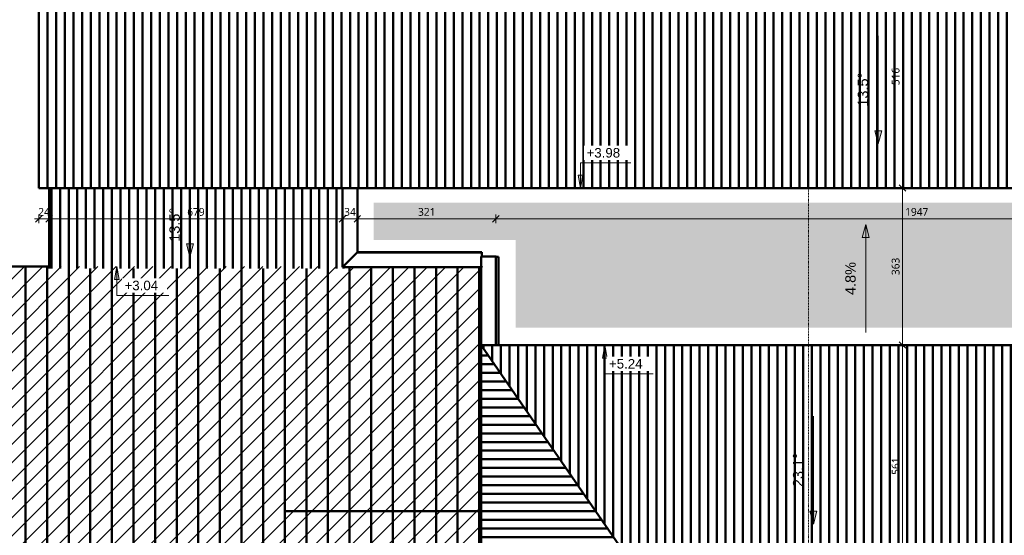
# Model space of a CAD drawing. Header units: millimetres. Extents: x -44271 to 51900, y -56710 to 25730.
# Tile 54 of 61: x -12133 to 10651, y -6359 to 5576. Entities that reach past the tile are written whole.
import ezdxf

# ---------------------------------------------------------------- set-up
doc = ezdxf.new("R2010")
doc.units = ezdxf.units.MM
doc.linetypes.add('Tiret point', pattern=[6.25, 2.5, -1.875, 0, -1.875])
for name, color, linetype, lineweight in [('A-ANNO-DIMS', 211, 'Continuous', 9), ('A-ANNO-DIMS-100', 211, 'Continuous', 9), ('A-DETL-GENF', 92, 'Continuous', 9), ('A-DETL-MBND', 5, 'Continuous', 50), ('G-ANNO-DIMS', 111, 'Continuous', 9), ('G-ANNO-SYMB', 111, 'Continuous', 9)]:
    doc.layers.add(name, color=color, linetype=linetype, lineweight=lineweight)
doc.styles.add('Arial', font='arial.ttf', dxfattribs={"height": 240})
doc.styles.add('Arial_1', font='arial.ttf', dxfattribs={"height": 220})
doc.styles.add('Trebuchet MS', font='trebuc.ttf', dxfattribs={"height": 180})
doc.dimstyles.new('Cotes100e_Intérieur', dxfattribs={"dimscale": 304.8, "dimtxt": 185.571163, "dimasz": 0.492126, "dimexe": 0.328084, "dimexo": 0.0625, "dimgap": 0.065617, "dimtad": 1, "dimdec": 0, "dimlfac": 0.1, "dimzin": 0, "dimdsep": 46, "dimtxsty": 'Trebuchet MS', "dimblk1": 'OBLIQUE', "dimblk2": 'OBLIQUE', "dimsah": 1, "dimcen": 0.09, "dimdle": 0.328084, "dimazin": 0, "dimtfac": 1, "dimtdec": 4, "dimtix": 1, "dimtmove": 0, "dimatfit": 3, "dimfxl": 0.328084, "dimfxlon": 1, "dimtvp": 1, "dimtolj": 1, "dimtzin": 0, "dimarcsym": 2})

# ---------------------------------------------------------------- blocks, each defined once
blk = doc.blocks.new('DIMBLOCK16-02_Toit')
at = {"layer": 'A-ANNO-DIMS-100'}
for p, q in [((8296, -1955), (8196, -1955)), ((8296, -1955), (8221, -1880)), ((8296, -1855), (8296, -7669)), ((8296, -1955), (8371, -2030)), ((8296, -1955), (8396, -1955)), ((8296, -7569), (8221, -7494)), ((8296, -7569), (8196, -7569)), ((8296, -7569), (8371, -7644)), ((8296, -7569), (8396, -7569))]:
    blk.add_line(p, q, dxfattribs=at)
at = {"layer": 'A-ANNO-DIMS-100', "color": 0, "insert": (8046, -4960), "char_height": 180, "width": 475.57, "attachment_point": 1, "rotation": 90, "line_spacing_factor": 1.048425, "style": 'Trebuchet MS'}
blk.add_mtext('561', dxfattribs=at)
blk = doc.blocks.new('_Oblique')
at = {"color": 0, "linetype": 'ByBlock', "lineweight": -2}
blk.add_line((-0.5, -0.5), (0.5, 0.5), dxfattribs=at)
blk = doc.blocks.new('DIMBLOCK24-02_Toit')
at = {"layer": 'A-ANNO-DIMS-100'}
for p, q in [((-11792, 967), (-11452, 967)), ((-11692, 967), (-11767, 892)), ((-11692, 967), (-11692, 1067)), ((-11692, 967), (-11617, 1042)), ((-11692, 967), (-11692, 867)), ((-11452, 967), (-11527, 892)), ((-11452, 967), (-11452, 1067)), ((-11452, 967), (-11377, 1042)), ((-11452, 967), (-11452, 867))]:
    blk.add_line(p, q, dxfattribs=at)
at = {"layer": 'A-ANNO-DIMS-100', "color": 0, "insert": (-11704, 1217), "char_height": 180, "width": 317.04, "attachment_point": 1, "line_spacing_factor": 1.048425, "style": 'Trebuchet MS'}
blk.add_mtext('24', dxfattribs=at)
blk = doc.blocks.new('DIMBLOCK25-02_Toit')
at = {"layer": 'A-ANNO-DIMS-100'}
for p, q in [((-11452, 967), (-11527, 892)), ((-11452, 967), (-11452, 1067)), ((-11452, 967), (-11377, 1042)), ((-11452, 967), (-4664, 967)), ((-11452, 967), (-11452, 867)), ((-4664, 967), (-4739, 892)), ((-4664, 967), (-4664, 1067)), ((-4664, 967), (-4589, 1042)), ((-4664, 967), (-4664, 867))]:
    blk.add_line(p, q, dxfattribs=at)
at = {"layer": 'A-ANNO-DIMS-100', "color": 0, "insert": (-8256, 1217), "char_height": 180, "width": 475.57, "attachment_point": 1, "line_spacing_factor": 1.048425, "style": 'Trebuchet MS'}
blk.add_mtext('679', dxfattribs=at)
blk = doc.blocks.new('DIMBLOCK26-02_Toit')
at = {"layer": 'A-ANNO-DIMS-100'}
for p, q in [((-4664, 967), (-4739, 892)), ((-4664, 967), (-4664, 1067)), ((-4664, 967), (-4589, 1042)), ((-4664, 967), (-4320, 967)), ((-4664, 967), (-4664, 867)), ((-4320, 967), (-4395, 892)), ((-4320, 967), (-4320, 1067)), ((-4320, 967), (-4245, 1042)), ((-4320, 967), (-4320, 867))]:
    blk.add_line(p, q, dxfattribs=at)
at = {"layer": 'A-ANNO-DIMS-100', "color": 0, "insert": (-4624, 1217), "char_height": 180, "width": 317.04, "attachment_point": 1, "line_spacing_factor": 1.048425, "style": 'Trebuchet MS'}
blk.add_mtext('34', dxfattribs=at)
blk = doc.blocks.new('DIMBLOCK27-02_Toit')
at = {"layer": 'A-ANNO-DIMS-100'}
for p, q in [((-4320, 967), (-4395, 892)), ((-4320, 967), (-4320, 1067)), ((-4320, 967), (-4245, 1042)), ((-4320, 967), (-1114, 967)), ((-4320, 967), (-4320, 867)), ((-1114, 967), (-1189, 892)), ((-1114, 967), (-1114, 1067)), ((-1114, 967), (-1039, 1042)), ((-1114, 967), (-1114, 867))]:
    blk.add_line(p, q, dxfattribs=at)
at = {"layer": 'A-ANNO-DIMS-100', "color": 0, "insert": (-2915, 1217), "char_height": 180, "width": 475.57, "attachment_point": 1, "line_spacing_factor": 1.048425, "style": 'Trebuchet MS'}
blk.add_mtext('321', dxfattribs=at)
blk = doc.blocks.new('DIMBLOCK28-02_Toit')
at = {"layer": 'A-ANNO-DIMS-100'}
for p, q in [((-1114, 967), (-1189, 892)), ((-1114, 967), (-1114, 1067)), ((-1114, 967), (-1039, 1042)), ((-1114, 967), (18355, 967)), ((-1114, 967), (-1114, 867)), ((18355, 967), (18280, 892)), ((18355, 967), (18355, 1067)), ((18355, 967), (18430, 1042)), ((18355, 967), (18355, 867))]:
    blk.add_line(p, q, dxfattribs=at)
at = {"layer": 'A-ANNO-DIMS-100', "color": 0, "insert": (8356, 1217), "char_height": 180, "width": 634.09, "attachment_point": 1, "line_spacing_factor": 1.048425, "style": 'Trebuchet MS'}
blk.add_mtext('1947', dxfattribs=at)
blk = doc.blocks.new('DIMBLOCK31-02_Toit')
at = {"layer": 'A-ANNO-DIMS-100'}
for p, q in [((8296, 6836), (8196, 6836)), ((8296, 6836), (8221, 6911)), ((8296, 6936), (8296, 1679)), ((8296, 6836), (8371, 6761)), ((8296, 6836), (8396, 6836)), ((8296, 1679), (8196, 1679)), ((8296, 1679), (8221, 1754)), ((8296, 1679), (8371, 1604)), ((8296, 1679), (8396, 1679))]:
    blk.add_line(p, q, dxfattribs=at)
at = {"layer": 'A-ANNO-DIMS-100', "color": 0, "insert": (8046, 4060), "char_height": 180, "width": 475.57, "attachment_point": 1, "rotation": 90, "line_spacing_factor": 1.048425, "style": 'Trebuchet MS'}
blk.add_mtext('516', dxfattribs=at)
blk = doc.blocks.new('DIMBLOCK32-02_Toit')
at = {"layer": 'A-ANNO-DIMS-100'}
for p, q in [((8296, 1679), (8196, 1679)), ((8296, 1679), (8221, 1754)), ((8296, 1679), (8296, -2055)), ((8296, 1679), (8371, 1604)), ((8296, 1679), (8396, 1679)), ((8296, -1955), (8196, -1955)), ((8296, -1955), (8221, -1880)), ((8296, -1955), (8371, -2030)), ((8296, -1955), (8396, -1955))]:
    blk.add_line(p, q, dxfattribs=at)
at = {"layer": 'A-ANNO-DIMS-100', "color": 0, "insert": (8046, -336), "char_height": 180, "width": 475.57, "attachment_point": 1, "rotation": 90, "line_spacing_factor": 1.048425, "style": 'Trebuchet MS'}
blk.add_mtext('363', dxfattribs=at)

msp = doc.modelspace()

# ---------------------------------------------------------------- hatches: boundary and pattern name
at = {"layer": 'A-DETL-GENF'}
h = msp.add_hatch(dxfattribs=at)
h.set_pattern_fill('FP_635', color=253, style=0, pattern_type=2)
h.set_pattern_definition([(50, (0, 0), (728.737, -63.756), [76.2, -838.2]), (355, (0, 0), (-140.972, 764.228), [60.96, -670.56]), (100.451, (60.7, -5.3), (587.77, 700.467), [64.76, -712.36]), (46.184, (0, 203.2), (1084.316, -168.17), [114.3, -1257.3]), (96.636, (90.4, 189.2), (949.61, 989.71), [97.14, -1068.54]), (351.184, (0, 203.2), (949.62, 989.7), [91.44, -1005.84]), (21, (101.6, 152.4), (606.458, -409.06), [76.2, -838.2]), (326, (101.6, 152.4), (247.208, 736.753), [60.96, -670.56]), (71.451, (152.14, 118.3), (853.668, 327.685), [64.76, -712.36]), (37.5, (0, 0), (12.3547, 338.2201), [33.528, -628.904, 33.528, -647.192, -673.1]), (37.5, (0, 0), (12.3547, 338.2201), [-1343.152, 33.528, -639.572]), (7.5, (0, 0), (267.279, 400.722), [33.528, -354.584, 33.528, -613.664, -256.54]), (7.5, (0, 0), (267.279, 400.722), [-1035.304, 33.528, -223.012]), (327.5, (-226.57, 0), (542.3633, -22.9153), [33.528, -220.472, 33.528, -758.952, -1051.56]), (327.5, (-226.57, 0), (542.3633, -22.9153), [-1046.48, 33.528, -1018.032]), (317.5, (-328.17, 0), (592.517, 101.707), [33.528, -296.672, 33.528, -492.76, -746.76]), (317.5, (-328.17, 0), (592.517, 101.707), [-856.488, 33.528, -713.232])])
h.paths.add_polyline_path([(-730.2, -24048.7), (12744.7, -24048.7), (12744.7, -21288.6), (-730.2, -21288.6), (-730.2, -23218.4)])
h.paths.add_polyline_path([(17338.1, -7855.4), (17956.7, -7855.4), (17956.7, 1344), (-3939, 1344), (-3939, 476.9), (-654.7, 476.9), (-654.7, -1555.1), (13862.7, -1555.1), (13862.7, -7855.4), (15835.5, -7855.4)])
h = msp.add_hatch(dxfattribs=at)
h.set_pattern_fill('FP_636', color=1, style=0, pattern_type=2)
h.set_pattern_definition([(45, (0, 0), (-212.132, 212.132), [])])
h.paths.add_polyline_path([(42520.1, -18305), (42520.1, -8417.9), (13484.7, -8417.9), (13484.7, -16810.3), (35379.8, -16810.3), (35379.8, -18305), (39878.2, -18305)])
h.paths.add_polyline_path([(-5202, -12689.3), (-1457.7, -12689.3), (-1457.7, -140.2), (-31427.5, -140.2), (-31427.5, -7843.1), (-28699.8, -7843.1), (-28683.4, -10661.2), (-19083.4, -10661.2), (-19083.4, -12689.3), (-8207.3, -12689.3)])
at = {"layer": 'A-DETL-MBND'}
h = msp.add_hatch(dxfattribs=at)
h.set_pattern_fill('FP_516', color=256, style=0, pattern_type=2)
h.set_pattern_definition([(90, (17510.17, 12773.64), (-200, 1e-14), [])])
h.paths.add_polyline_path([(22152.2, 1679.5), (22152.2, 6835.9), (-11692, 6835.9), (-11692, 1679.5), (21966.7, 1679.5)])
h.paths.add_polyline_path([(20166.7, 2147.8), (20166.7, 3253.9), (21966.7, 3253.9), (21966.7, 2147.8), (21846.2, 2147.8)])
h.paths.add_polyline_path([(12830.1, 2147.8), (12766.7, 2147.8), (12766.7, 3253.9), (14566.7, 3253.9), (14566.7, 2147.8)])
h.paths.add_polyline_path([(16594.5, 2147.8), (16466.7, 2147.8), (16466.7, 3253.9), (18266.7, 3253.9), (18266.7, 2147.8), (17338.1, 2147.8)])
h.paths.add_polyline_path([(16416.7, 2147.8), (14616.7, 2147.8), (14616.7, 3253.9), (16416.7, 3253.9), (16416.7, 2544)])
h.paths.add_polyline_path([(12716.7, 2147.8), (10916.7, 2147.8), (10916.7, 3253.9), (12716.7, 3253.9), (12716.7, 2544)])
h.paths.add_polyline_path([(18316.7, 2147.8), (18316.7, 3253.9), (20116.7, 3253.9), (20116.7, 2147.8), (18840.8, 2147.8)])
h.paths.add_polyline_path([(21966.7, 3297.8), (20166.7, 3297.8), (20166.7, 4403.9), (21966.7, 4403.9), (21966.7, 4394.6)])
h.paths.add_polyline_path([(20116.7, 3297.8), (18316.7, 3297.8), (18316.7, 4403.9), (20116.7, 4403.9), (20116.7, 4394.6)])
h.paths.add_polyline_path([(16466.7, 3297.8), (16466.7, 4403.9), (18266.7, 4403.9), (18266.7, 3297.8)])
h.paths.add_polyline_path([(16416.7, 3297.8), (14616.7, 3297.8), (14616.7, 4403.9), (16416.7, 4403.9), (16416.7, 4394.6)])
h.paths.add_polyline_path([(14566.7, 3297.8), (12766.7, 3297.8), (12766.7, 4403.9), (14566.7, 4403.9), (14566.7, 4394.6)])
h.paths.add_polyline_path([(12716.7, 3297.8), (10916.7, 3297.8), (10916.7, 4403.9), (12716.7, 4403.9), (12716.7, 4394.6)])
h.paths.add_polyline_path([(16466.7, 4447.8), (16466.7, 5553.9), (18266.7, 5553.9), (18266.7, 4447.8)])
h.paths.add_polyline_path([(21846.2, 4447.8), (20166.7, 4447.8), (20166.7, 5553.9), (21966.7, 5553.9), (21966.7, 4447.8)])
h.paths.add_polyline_path([(15835.5, 4447.8), (14616.7, 4447.8), (14616.7, 5553.9), (16416.7, 5553.9), (16416.7, 4447.8)])
h.paths.add_polyline_path([(12766.7, 4447.8), (12766.7, 5553.9), (14566.7, 5553.9), (14566.7, 4447.8), (12830.1, 4447.8)])
h.paths.add_polyline_path([(18316.7, 4447.8), (18316.7, 5553.9), (20116.7, 5553.9), (20116.7, 4447.8), (18840.8, 4447.8)])
h.paths.add_polyline_path([(12716.7, 4447.8), (10916.7, 4447.8), (10916.7, 5553.9), (12716.7, 5553.9), (12716.7, 5120.2)])
h.paths.add_polyline_path([(14616.7, 5597.8), (14616.7, 6703.9), (16416.7, 6703.9), (16416.7, 5597.8), (15835.5, 5597.8)])
h.paths.add_polyline_path([(21846.2, 5597.8), (20166.7, 5597.8), (20166.7, 6703.9), (21966.7, 6703.9), (21966.7, 5597.8)])
h.paths.add_polyline_path([(12766.7, 5597.8), (12766.7, 6703.9), (14566.7, 6703.9), (14566.7, 5597.8)])
h.paths.add_polyline_path([(16466.7, 5597.8), (16466.7, 6703.9), (18266.7, 6703.9), (18266.7, 5597.8)])
h.paths.add_polyline_path([(18840.8, 5597.8), (18316.7, 5597.8), (18316.7, 6703.9), (20116.7, 6703.9), (20116.7, 5597.8)])
h.paths.add_polyline_path([(10916.7, 5597.8), (10916.7, 6703.9), (12716.7, 6703.9), (12716.7, 5597.8)])
h = msp.add_hatch(dxfattribs=at)
h.set_pattern_fill('FP_633', color=256, style=0, pattern_type=2)
h.set_pattern_definition([(90, (0, -45.6), (-200, 1e-14), [])])
h.paths.add_polyline_path([(-11452, -184.8), (-4642, -184.8), (-4642, -156.1), (-4664, -156.1), (-4664, 1679.5), (-11452, 1679.5)])
h = msp.add_hatch(dxfattribs=at)
h.set_pattern_fill('FP_7', color=256, style=0, pattern_type=2)
h.set_pattern_definition([(270, (0, 747.4), (500, 3e-14), [])])
h.paths.add_polyline_path([(-6000, -7843.1), (-6000, -5799), (-1457.7, -5799), (-1457.7, -156.1), (-4642, -156.1), (-4642, -184.8), (-11452, -184.8), (-11452, -140.2), (-31427.5, -140.2), (-31427.5, -7843.1), (-21500, -7843.1), (-21500, -5799), (-16300, -5799), (-16300, -7843.1), (-8207.3, -7843.1)])
h = msp.add_hatch(dxfattribs=at)
h.set_pattern_fill('FP_3', color=256, style=0, pattern_type=2)
h.set_pattern_definition([(180, (643.21, 0), (-2e-14, -200), [])])
h.paths.add_polyline_path([(-1457.7, -20888.6), (2413, -15273.4), (2413, -7568.8), (-1457.7, -1955.1), (-1457.7, -20642.2)])
h = msp.add_hatch(dxfattribs=at)
h.set_pattern_fill('FP_4', color=256, style=0, pattern_type=2)
h.set_pattern_definition([(90, (0, -1147.96), (-200, 1e-14), [])])
h.paths.add_polyline_path([(10313.6, -7568.8), (13484.7, -1955.1), (-1457.7, -1955.1), (2413, -7568.8), (9824.8, -7568.8)])
h = msp.add_hatch(dxfattribs=at)
h.set_pattern_fill('FP_8', color=256, style=0, pattern_type=2)
h.set_pattern_definition([(90, (0, -1787.16), (-500, 3e-14), [])])
h.paths.add_polyline_path([(-1457.7, -10661.2), (-1457.7, -7643.1), (-1624.1, -7643.1), (-1624, -7582.5), (-1457.7, -7582.5), (-1457.7, -5799), (-6000, -5799), (-6000, -7843.1), (-16300, -7843.1), (-16300, -5799), (-21500, -5799), (-21500, -7843.1), (-28699.8, -7843.1), (-28683.4, -10661.2), (-18683.4, -10661.2), (-18683.4, -10650.2), (-11411.5, -10650.2), (-11411.5, -10661.2), (-2196.6, -10661.2)])
at = {"layer": 'G-ANNO-DIMS'}
for points in [[(7732.7, 2705.7), (7813.1, 3005.7), (7652.4, 3005.7)], [(843.9, 1679.5), (896.8, 1979.5), (791, 1979.5)], [(7444.3, 834), (7363.9, 534), (7524.7, 534)], [(-8194.9, 88.4), (-8114.5, 388.4), (-8275.3, 388.4)], [(-9888.1, -140.2), (-9941, -440.2), (-9835.2, -440.2)], [(1407.9, -1955.1), (1355, -2255.1), (1460.8, -2255.1)], [(6232.5, -6100.8), (6312.9, -5800.8), (6152.1, -5800.8)]]:
    msp.add_hatch(color=256, dxfattribs=at).paths.add_polyline_path(points)

# ---------------------------------------------------------------- linework, layer by layer
at = {"layer": 'A-DETL-MBND'}
for p, q in [((-11692, 1679.5), (-11692, 12022.5)), ((22152.2, 1679.5), (-11692, 1679.5)), ((-11452, -184.8), (-11452, 1679.5)), ((-4664, 1679.5), (-4664, -156.1)), ((-4320, 1679.5), (-4320, 187.9)), ((-4313.5, 1679.5), (-4313.5, 194.4)), ((-4313.5, 194.4), (-4664, -156.1)), ((-4320, 187.9), (-1435.7, 187.9)), ((-4313.5, 194.4), (-1435.7, 194.4)), ((-1457.7, -24350.2), (-1457.7, 91.9)), ((-1457.7, 91.9), (-1107.2, 91.9)), ((-1435.7, 194.4), (-1435.7, 91.9)), ((-1113.7, 91.9), (-1113.7, -1955.1)), ((-1054.7, 85.9), (-1113.7, 85.9)), ((-1107.2, 91.9), (-1107.2, 85.9)), ((-1054.7, 85.9), (-1054.7, -1955.1)), ((-31573.6, -140.2), (-11452, -140.2)), ((-4664, -156.1), (-1435.7, -156.1)), ((-4642, -156.1), (-4642, -184.8)), ((-1435.7, -134.1), (-1435.7, -156.1)), ((2413, -7568.8), (-1457.7, -1955.1)), ((-1457.7, -1955.1), (13484.7, -1955.1)), ((-6000, -7843.1), (-6000, -5799)), ((-6000, -5799), (-1457.7, -5799)), ((-1457.7, -5799), (-6000, -5799))]:
    msp.add_line(p, q, dxfattribs=at)
at = {"layer": 'G-ANNO-DIMS'}
for p, q in [((7732.7, 5205.7), (7732.7, 2705.7)), ((7813.1, 3005.7), (7652.4, 3005.7)), ((7652.4, 3005.7), (7732.7, 2705.7)), ((7732.7, 2705.7), (7813.1, 3005.7)), ((843.9, 2259.1), (2005.8, 2259.1)), ((843.9, 1679.5), (843.9, 2259.1)), ((896.8, 1979.5), (791, 1979.5)), ((791, 1979.5), (843.9, 1679.5)), ((843.9, 1679.5), (896.8, 1979.5)), ((-8194.9, 1565.4), (-8194.9, 88.4)), ((7444.3, 834), (7363.9, 534)), ((7524.7, 534), (7444.3, 834)), ((7444.3, -1666), (7444.3, 834)), ((7363.9, 534), (7524.7, 534)), ((-8114.5, 388.4), (-8275.3, 388.4)), ((-8275.3, 388.4), (-8194.9, 88.4)), ((-8194.9, 88.4), (-8114.5, 388.4)), ((-9888.1, -140.2), (-9941, -440.2)), ((-9835.2, -440.2), (-9888.1, -140.2)), ((-9888.1, -140.2), (-9888.1, -812.1)), ((-9941, -440.2), (-9835.2, -440.2)), ((-9888.1, -812.1), (-8685.5, -812.1)), ((1407.9, -1955.1), (1355, -2255.1)), ((1460.8, -2255.1), (1407.9, -1955.1)), ((1407.9, -1955.1), (1407.9, -2625.1)), ((1355, -2255.1), (1460.8, -2255.1)), ((1407.9, -2625.1), (2524.6, -2625.1)), ((6232.5, -3600.8), (6232.5, -6100.8)), ((6312.9, -5800.8), (6152.1, -5800.8)), ((6152.1, -5800.8), (6232.5, -6100.8)), ((6232.5, -6100.8), (6312.9, -5800.8))]:
    msp.add_line(p, q, dxfattribs=at)
at = {"layer": 'G-ANNO-SYMB', "linetype": 'Tiret point'}
msp.add_line((6120.4, 15025.9), (6120.4, -35424), dxfattribs=at)

# ---------------------------------------------------------------- texts
at = {"layer": 'G-ANNO-DIMS', "char_height": 240, "attachment_point": 1, "rotation": 90, "line_spacing_factor": 0.941778, "style": 'Arial'}
for s, insert, width in [('13.5°', (7259.9, 3563.9), 940.257), ('13.5°', (-8667.8, 435.1), 940.257), ('4.8%', (6971.5, -796.8), 913.812), ('23.1°', (5759.6, -5242.5), 940.257)]:
    msp.add_mtext(s, dxfattribs=dict(at, insert=insert, width=width))

# ---------------------------------------------------------------- dimensions: what is measured, and where the dimension line sits
at = {"layer": 'A-ANNO-DIMS'}
for base, p1, p2, override, picture, middle in [((8296, 1679.5), (8396, 6835.9), (8396, 1679.5), {"dimpost": '<>', "dimfxl": 5156.407058}, 'DIMBLOCK31-02_Toit', (8184.1, 4257.7)), ((8296, -1955.1), (8396, 1679.5), (8396, -1955.1), {"dimpost": '<>', "dimfxl": 3634.628599}, 'DIMBLOCK32-02_Toit', (8184.1, -137.8)), ((8296, -7568.8), (8396, -1955.1), (8396, -7568.8), {"dimpost": '<>', "dimfxl": 5613.628599}, 'DIMBLOCK16-02_Toit', (8184.1, -4762))]:
    dim = msp.add_linear_dim(base=base, p1=p1, p2=p2, angle=90, dimstyle='Cotes100e_Intérieur', override=override, dxfattribs=at)
    dim.commit()
    dim.dimension.update_dxf_attribs({"geometry": picture, "text_midpoint": middle})
for base, p1, p2, override, picture, middle in [((-11452, 967.1), (-11692, 1067.1), (-11452, 1067.1), {"dimpost": '<>', "dimfxl": 240}, 'DIMBLOCK24-02_Toit', (-11572, 1077.5)), ((-4664, 967.1), (-11452, 1067.1), (-4664, 1067.1), {"dimpost": '<>', "dimfxl": 6788}, 'DIMBLOCK25-02_Toit', (-8058, 1079)), ((-4320, 967.1), (-4664, 1067.1), (-4320, 1067.1), {"dimpost": '<>', "dimfxl": 344}, 'DIMBLOCK26-02_Toit', (-4492, 1078.7)), ((-1113.7, 967.1), (-4320, 1067.1), (-1113.7, 867.1), {"dimpost": '<>', "dimfxl": 3212.581576}, 'DIMBLOCK27-02_Toit', (-2716.8, 1078.7)), ((18354.7, 967.1), (-1113.7, 867.1), (18354.7, 1067.1), {"dimpost": '<>', "dimfxl": 19469.414134}, 'DIMBLOCK28-02_Toit', (8620.5, 1079))]:
    dim = msp.add_linear_dim(base=base, p1=p1, p2=p2, dimstyle='Cotes100e_Intérieur', override=override, dxfattribs=at)
    dim.commit()
    dim.dimension.update_dxf_attribs({"geometry": picture, "text_midpoint": middle})

# ---------------------------------------------------------------- next in the draw order: texts
at = {"layer": 'G-ANNO-DIMS', "char_height": 220, "width": 929.214, "attachment_point": 1, "line_spacing_factor": 0.941778, "style": 'Arial_1', "bg_fill": 3, "box_fill_scale": 1.25, "bg_fill_color": 256, "bg_fill_true_color": 13158600, "bg_fill_transparency": 0}
for s, insert in [('+3.98', (983.6, 2605)), ('+3.04', (-9707.6, -466.1)), ('+5.24', (1502.5, -2279.1))]:
    msp.add_mtext(s, dxfattribs=dict(at, insert=insert))

doc.saveas('drawing.dxf')
